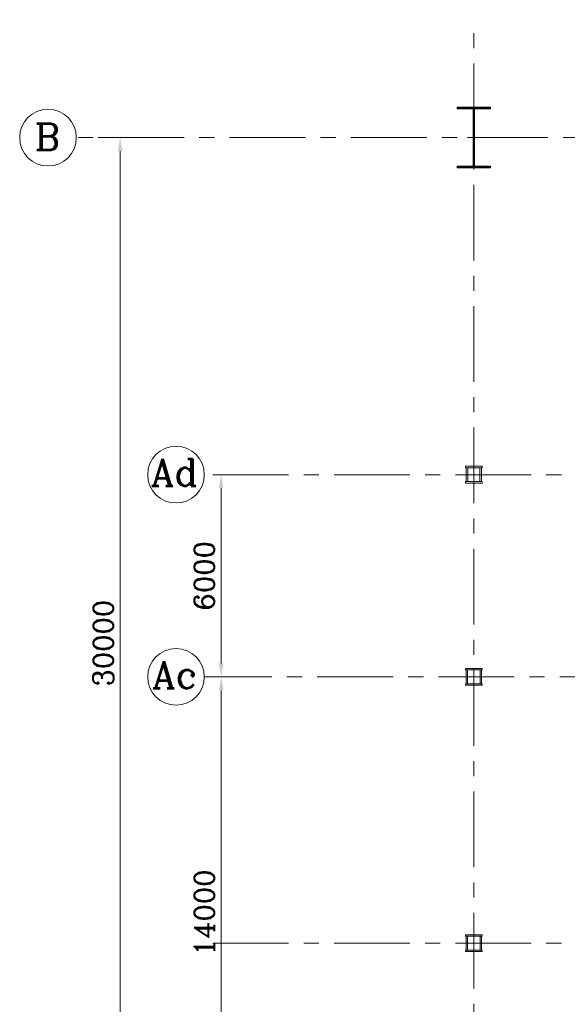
# Model space of a CAD drawing. Header units: inches. Extents: x 0 to 1545919, y 0 to 23143738.
# Tile 183 of 197: x 281871 to 298126, y 76193 to 105409. Entities that reach past the tile are written whole.
import ezdxf

# ---------------------------------------------------------------- set-up
doc = ezdxf.new("R2010")
doc.units = ezdxf.units.IN
doc.header["$LTSCALE"] = 1800
doc.header["$MEASUREMENT"] = 0
doc.linetypes.add('CENTER', pattern=[2, 1.25, -0.25, 0.25, -0.25])
doc.linetypes.add('CENTER2', pattern=[1.125, 0.75, -0.125, 0.125, -0.125])
doc.layers.get('0').update_dxf_attribs({"color": 253, "lineweight": 5})
doc.layers.get('Defpoints').update_dxf_attribs({"lineweight": 18})
for name, color, linetype, lineweight in [('AUX COL', 1, 'Continuous', 18), ('CEN', 8, 'CENTER', 18), ('COL', 1, 'Continuous', 18), ('DIM', 4, 'Continuous', 18), ('GRID', 251, 'CENTER', 18), ('TEXT', 3, 'Continuous', 18)]:
    doc.layers.add(name, color=color, linetype=linetype, lineweight=lineweight)
doc.styles.add('ROMANC', font='ROMANC.SHX')
doc.dimstyles.new('K2', dxfattribs={"dimtxt": 600, "dimasz": 400, "dimexe": 200, "dimexo": 200, "dimgap": 200, "dimtad": 1, "dimdec": 0, "dimzin": 0, "dimdsep": 46, "dimtxsty": 'ROMANC', "dimcen": 0.09, "dimclrd": 256, "dimclrt": 4, "dimadec": 0, "dimazin": 0, "dimtfac": 1, "dimtdec": 0, "dimtofl": 0, "dimtmove": 1, "dimatfit": 3, "dimfxl": 0.18, "dimtolj": 1, "dimtzin": 0, "dimarcsym": 0})

# ---------------------------------------------------------------- blocks, each defined once
blk = doc.blocks.new('*D582')
at = {"layer": 'Defpoints', "color": 0, "transparency": 16777216}
for p in [(-38606, 16000), (-38606, -14000), (-37751, -14000)]:
    blk.add_point(p, dxfattribs=at)
at = {"layer": 'DIM', "color": 0, "lineweight": -2, "transparency": 16777216}
for p, q in [((-38406, 16000), (-37551, 16000)), ((-38406, -14000), (-37551, -14000))]:
    blk.add_line(p, q, dxfattribs=at)
at = {"layer": 'DIM', "lineweight": -2, "transparency": 16777216}
blk.add_line((-37751, 15600), (-37751, -13600), dxfattribs=at)
at = {"layer": 'DIM', "transparency": 16777216}
for points in [[(-37818, 15600), (-37684, 15600), (-37751, 16000)], [(-37818, -13600), (-37684, -13600), (-37751, -14000)]]:
    blk.add_solid(points, dxfattribs=at)
at = {"layer": 'DIM', "color": 4, "transparency": 16777216, "insert": (-38251, 1000), "char_height": 600, "attachment_point": 5, "rotation": 90, "style": 'ROMANC'}
blk.add_mtext('\\A1;30000', dxfattribs=at)
blk = doc.blocks.new('*D583')
at = {"layer": 'Defpoints', "color": 0, "transparency": 16777216}
for p in [(-34100, 0), (-34751, -14000), (-34100, -14000)]:
    blk.add_point(p, dxfattribs=at)
at = {"layer": 'DIM', "color": 0, "lineweight": -2, "transparency": 16777216}
for p, q in [((-34300, 0), (-34951, 0)), ((-34300, -14000), (-34951, -14000))]:
    blk.add_line(p, q, dxfattribs=at)
at = {"layer": 'DIM', "lineweight": -2, "transparency": 16777216}
blk.add_line((-34751, -400), (-34751, -13600), dxfattribs=at)
at = {"layer": 'DIM', "transparency": 16777216}
for points in [[(-34818, -400), (-34684, -400), (-34751, 0)], [(-34818, -13600), (-34684, -13600), (-34751, -14000)]]:
    blk.add_solid(points, dxfattribs=at)
at = {"layer": 'DIM', "color": 4, "transparency": 16777216, "insert": (-35251, -7000), "char_height": 600, "attachment_point": 5, "rotation": 90, "style": 'ROMANC'}
blk.add_mtext('\\A1;14000', dxfattribs=at)
blk = doc.blocks.new('B-ROW COLUMN')
at = {"layer": 'COL'}
h = blk.add_hatch(dxfattribs=at)
h.set_pattern_fill('ANSI31', color=256, scale=200, style=0)
h.set_pattern_definition([(45, (155648.048, 63141.767), (-17.67767, 17.67767), [])])
h.paths.add_polyline_path([(171095, 85178), (172085, 85178), (172085, 85128), (171095, 85128)])
h.paths.add_polyline_path([(171574, 86878), (171606, 86878), (171606, 85178), (171574, 85178)])
h.paths.add_polyline_path([(171095, 86928), (172085, 86928), (172085, 86878), (171095, 86878)])
blk.add_line((171590, 85128), (171590, 86928))
at = {"layer": 'CEN'}
for p, q in [((171590, 85128), (171590, 86928)), ((171399, 86028), (171782, 86028))]:
    blk.add_line(p, q, dxfattribs=at)
at = {"layer": 'COL'}
for points in [[(171095, 86928), (172085, 86928), (172085, 86878), (171095, 86878)], [(171574, 86878), (171606, 86878), (171606, 85178), (171574, 85178)], [(171095, 85178), (172085, 85178), (172085, 85128), (171095, 85128)]]:
    blk.add_lwpolyline(points, close=True, dxfattribs=at)
blk = doc.blocks.new('*D595')
at = {"layer": 'Defpoints', "color": 0, "transparency": 16777216}
for p in [(-34100, 6000), (-34751, 0), (-34100, 0)]:
    blk.add_point(p, dxfattribs=at)
at = {"layer": 'DIM', "color": 0, "lineweight": -2, "transparency": 16777216}
for p, q in [((-34300, 6000), (-34951, 6000)), ((-34300, 0), (-34951, 0))]:
    blk.add_line(p, q, dxfattribs=at)
at = {"layer": 'DIM', "lineweight": -2, "transparency": 16777216}
blk.add_line((-34751, 5600), (-34751, 400), dxfattribs=at)
at = {"layer": 'DIM', "transparency": 16777216}
for points in [[(-34818, 5600), (-34684, 5600), (-34751, 6000)], [(-34818, 400), (-34684, 400), (-34751, 0)]]:
    blk.add_solid(points, dxfattribs=at)
at = {"layer": 'DIM', "color": 4, "transparency": 16777216, "insert": (-35251, 3000), "char_height": 600, "attachment_point": 5, "rotation": 90, "style": 'ROMANC'}
blk.add_mtext('\\A1;6000', dxfattribs=at)
blk = doc.blocks.new('PLATFORM AT EL 7.5M & EL 8.0M & EL 8.5M LEVEL')
at = {"color": 2, "linetype": 'CENTER2', "ltscale": 0.15}
for p, q in [((-27250, 6250), (-27250, 5750)), ((-27025, 6000), (-27475, 6000)), ((-27250, -250), (-27250, 250)), ((-27025, 0), (-27475, 0)), ((-27250, -8150), (-27250, -7650)), ((-27025, -7900), (-27475, -7900))]:
    blk.add_line(p, q, dxfattribs=at)
for centre in [(-39891.2, 16000), (-39891.2, 16000), (-36091.2, 6000), (-36091.2, 6000), (-36091.2, 0), (-36091.2, 0)]:
    blk.add_circle(centre, 840.3)
at = {"layer": 'AUX COL'}
for p, q in [((-27475, 5800), (-27475, 6200)), ((-27425, 5800), (-27425, 6200)), ((-27075, 5800), (-27075, 6200)), ((-27025, 5800), (-27025, 6200)), ((-27475, -205), (-27475, 205)), ((-27435, -205), (-27435, 205)), ((-27065, -205), (-27065, 205)), ((-27025, -205), (-27025, 205)), ((-27475, -8110), (-27475, -7690)), ((-27435, -8110), (-27435, -7690)), ((-27065, -8110), (-27065, -7690)), ((-27025, -8110), (-27025, -7690))]:
    blk.add_line(p, q, dxfattribs=at)
for points in [[(-27500, 6250), (-27000, 6250), (-27000, 6200), (-27500, 6200)], [(-27500, 5800), (-27000, 5800), (-27000, 5750), (-27500, 5750)], [(-27500, 250), (-27000, 250), (-27000, 205), (-27500, 205)], [(-27500, -205), (-27000, -205), (-27000, -250), (-27500, -250)], [(-27500, -7650), (-27000, -7650), (-27000, -7690), (-27500, -7690)], [(-27500, -8110), (-27000, -8110), (-27000, -8150), (-27500, -8150)]]:
    blk.add_lwpolyline(points, close=True, dxfattribs=at)
at = {"layer": 'GRID'}
for p, q in [((-27250, -23649.6), (-27250, 19500)), ((21750, 16000), (-39050, 16000)), ((-14750, 6000), (-35250.8, 6000)), ((20750, 0), (-35250.8, 0)), ((-14750, -7900), (-35250.8, -7900))]:
    blk.add_line(p, q, dxfattribs=at)
blk.add_blockref('B-ROW COLUMN', (-198840.2, -70027.6))
at = {"layer": 'TEXT', "style": 'ROMANC'}
for s, p in [('B', (-40288.9, 15623.9)), ('Ad', (-36839.7, 5666.7)), ('Ac', (-36800, -333.3))]:
    blk.add_text(s, height=800, dxfattribs=at).set_placement(p)
at = {"layer": 'DIM'}
for base, p1, p2, picture, middle in [((-37750.8, -14000), (-38606.1, 16000), (-38606.1, -14000), '*D582', (-38250.8, 1000)), ((-34750.8, 0), (-34099.9, 6000), (-34099.9, 0), '*D595', (-35250.8, 3000)), ((-34750.8, -14000), (-34099.9, 0), (-34099.9, -14000), '*D583', (-35250.8, -7000))]:
    dim = blk.add_linear_dim(base=base, p1=p1, p2=p2, angle=90, dimstyle='K2', dxfattribs=at)
    dim.commit()
    dim.dimension.update_dxf_attribs({"geometry": picture, "text_midpoint": middle})

msp = doc.modelspace()

# ---------------------------------------------------------------- block references
msp.add_blockref('PLATFORM AT EL 7.5M & EL 8.0M & EL 8.5M LEVEL', (322602.167, 85908.57))

doc.saveas('drawing.dxf')
